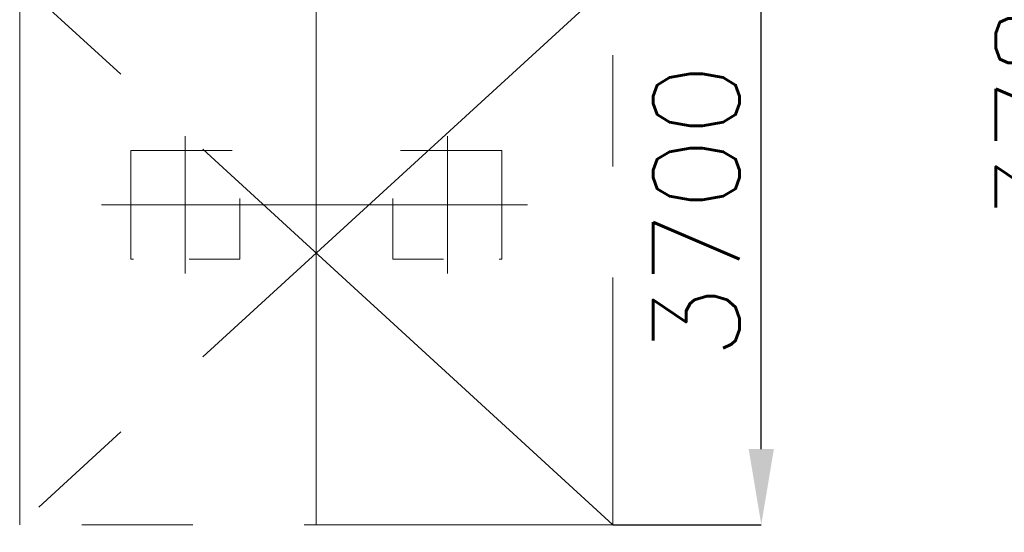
# Model space of a CAD drawing. Header units: inches. Extents: x 0 to 1545919, y -165762 to 23143738.
# Tile 13 of 131: x 68720 to 72703, y 145286 to 147362. Entities that reach past the tile are written whole.
import ezdxf

# ---------------------------------------------------------------- set-up
doc = ezdxf.new("R2010")
doc.units = ezdxf.units.IN
doc.header["$LTSCALE"] = 1800
doc.header["$MEASUREMENT"] = 0
for name, pattern in [('CENTER', [2, 1.25, -0.25, 0.25, -0.25]), ('GTCHAIN', [24, 16, -3.2, 1.6, -3.2]), ('HIDDEN', [0.375, 0.25, -0.125])]:
    doc.linetypes.add(name, pattern=pattern)
doc.layers.get('0').update_dxf_attribs({"color": 253, "lineweight": 5})
for name, color, linetype, lineweight in [('CEN', 8, 'CENTER', 18), ('DIM', 4, 'Continuous', 18), ('EQUIP', 8, 'HIDDEN', 9)]:
    doc.layers.add(name, color=color, linetype=linetype, lineweight=lineweight)
doc.styles.add('ROMANS', font='romans.shx')
doc.dimstyles.new('USER175', dxfattribs={"dimscale": 175, "dimtxt": 2, "dimasz": 1.75, "dimexe": 0, "dimexo": 0, "dimgap": 0.5, "dimtad": 1, "dimdec": 0, "dimzin": 0, "dimdsep": 46, "dimtxsty": 'ROMANS', "dimcen": 0, "dimclrd": 4, "dimclre": 4, "dimclrt": 4, "dimadec": 0, "dimazin": 0, "dimtfac": 0.09, "dimtdec": 0, "dimtix": 1, "dimtofl": 0, "dimtmove": 0, "dimatfit": 3, "dimfxl": 1, "dimtolj": 1, "dimtzin": 0, "dimarcsym": 0})

# ---------------------------------------------------------------- blocks, each defined once
blk = doc.blocks.new('*D881')
at = {"layer": 'DIM', "color": 4, "lineweight": -2, "transparency": 16777216}
for p, q in [((72614.7, 149017), (73106.4, 149017)), ((73106.4, 148710.8), (73106.4, 145543.3)), ((72614.7, 145237), (73106.4, 145237))]:
    blk.add_line(p, q, dxfattribs=at)
at = {"layer": 'DIM', "color": 4, "transparency": 16777216}
for points in [[(73055.4, 148710.8), (73157.5, 148710.8), (73106.4, 149017)], [(73055.4, 145543.3), (73157.5, 145543.3), (73106.4, 145237)]]:
    blk.add_solid(points, dxfattribs=at)
at = {"layer": 'DIM', "color": 4, "transparency": 16777216, "insert": (72843.9, 147127), "char_height": 350, "attachment_point": 5, "rotation": 90, "style": 'ROMANS'}
blk.add_mtext('\\A1;3780', dxfattribs=at)
blk = doc.blocks.new('MDBFP')
at = {"flags": 128}
for points in [[(72027.2, 63723.6), (72027.2, 63283.6), (72467.2, 63283.6), (72467.2, 63723.6)], [(72027.2, 63723.6), (72027.2, 63283.6), (72467.2, 63283.6), (72467.2, 63723.6)], [(73527.2, 63723.6), (73527.2, 63283.6), (73087.2, 63283.6), (73087.2, 63723.6)], [(73527.2, 63723.6), (73527.2, 63283.6), (73087.2, 63283.6), (73087.2, 63723.6)]]:
    blk.add_lwpolyline(points, close=True, dxfattribs=at)
at = {"layer": 'CEN'}
blk.add_line((72777.2, 62207.6), (72777.2, 70978.2), dxfattribs=at)
blk.add_line((72777.2, 62207.6), (72777.2, 70978.2), dxfattribs=at)
at = {"layer": 'CEN', "flags": 128}
for points in [[(71577.2, 62207.6), (71577.2, 62207.6), (71577.2, 64408.6)], [(71577.2, 64407.6), (73977.2, 64408.6), (73977.2, 62207.6), (71577.2, 62207.6)], [(71577.2, 64407.6), (73977.2, 64408.6), (73977.2, 62207.6), (71577.2, 62207.6)], [(71577.2, 62207.6), (71577.2, 62207.6), (71577.2, 64408.6)], [(73977.2, 62207.6), (71577.2, 64407.6)], [(73977.2, 64407.6), (71577.2, 62207.6)], [(73977.2, 64407.6), (71577.2, 62207.6)], [(73977.2, 62207.6), (71577.2, 64407.6)]]:
    blk.add_lwpolyline(points, dxfattribs=at)
at = {"layer": 'CEN', "linetype": 'GTCHAIN', "flags": 128}
for points in [[(72247.2, 63781.3), (72247.2, 63225.2)], [(72247.2, 63781.3), (72247.2, 63225.2)], [(73307.2, 63781.3), (73307.2, 63225.2)], [(73307.2, 63781.3), (73307.2, 63225.2)], [(73631, 63503.6), (71907.9, 63503.6)], [(73631, 63503.6), (71907.9, 63503.6)]]:
    blk.add_lwpolyline(points, dxfattribs=at)
blk = doc.blocks.new('*D1133')
at = {"layer": 'DIM', "color": 4, "lineweight": -2, "transparency": 16777216}
for p, q in [((71120, 149017), (71720, 149017)), ((71720, 145623.3), (71720, 148710.8)), ((71120, 145317), (71720, 145317))]:
    blk.add_line(p, q, dxfattribs=at)
at = {"layer": 'DIM', "color": 4, "transparency": 16777216}
for points in [[(71669, 148710.8), (71771, 148710.8), (71720, 149017)], [(71669, 145623.3), (71771, 145623.3), (71720, 145317)]]:
    blk.add_solid(points, dxfattribs=at)
at = {"layer": 'DIM', "color": 4, "transparency": 16777216, "insert": (71457.5, 146587.5), "char_height": 350, "attachment_point": 5, "rotation": 90, "style": 'ROMANS'}
blk.add_mtext('\\A1;3700', dxfattribs=at)

msp = doc.modelspace()

# ---------------------------------------------------------------- block references
at = {"layer": 'EQUIP'}
msp.add_blockref('MDBFP', (-2857.213, 83109.421), dxfattribs=at)

# ---------------------------------------------------------------- dimensions: what is measured, and where the dimension line sits
at = {"layer": 'DIM'}
dim = msp.add_linear_dim(base=(71720.003, 149017.047), p1=(71120.003, 145317.047), p2=(71120.003, 149017.047), angle=90, dimstyle='USER175', override={"dimtmove": 0}, dxfattribs=at)
dim.commit()
dim.dimension.update_dxf_attribs({"geometry": '*D1133', "text_midpoint": (71720.003, 146587.498), "dimtype": 160})
dim = msp.add_linear_dim(base=(73106.444, 145237.047), p1=(72614.713, 149017.047), p2=(72614.713, 145237.047), angle=90, dimstyle='USER175', override={"dimtmove": 0}, dxfattribs=at)
dim.commit()
dim.dimension.update_dxf_attribs({"geometry": '*D881', "text_midpoint": (72843.944, 147127.047)})

doc.saveas('drawing.dxf')
